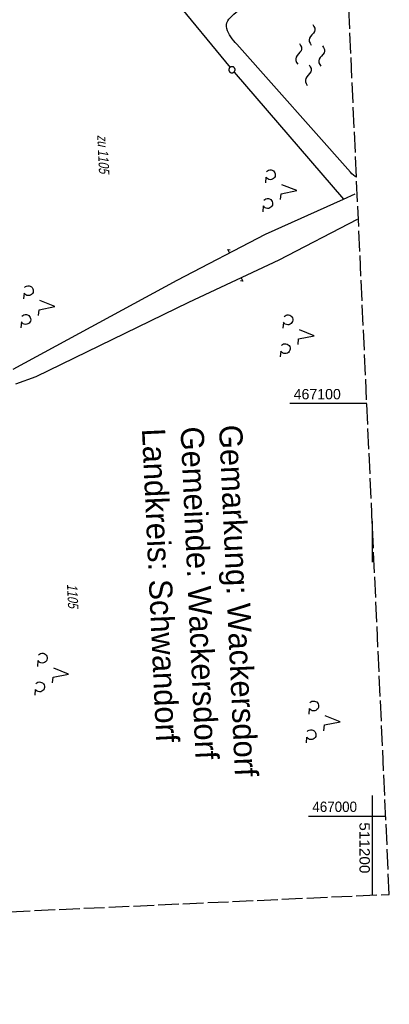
# Model space of a CAD drawing. Extents: x 510579 to 511204, y 466954 to 468018.
# Tile 8 of 48: x 511115 to 511204, y 466954 to 467193. Entities that reach past the tile are written whole.
import ezdxf

# ---------------------------------------------------------------- set-up
doc = ezdxf.new("R2010")
doc.units = 0
doc.header["$LTSCALE"] = 10
doc.header["$MEASUREMENT"] = 0
doc.linetypes.add('LT00', pattern=[0])
doc.linetypes.add('LT14', pattern=[0.6, 0.5, -0.1])
doc.layers.get('0').update_dxf_attribs({"linetype": 'LT00'})
for name, color, linetype in [('--WASSER_NUTZUNG', 180, 'Continuous'), ('DFK_FLUR_NR', 250, 'LT00'), ('DFK_GZPKT', 250, 'LT00'), ('DFK_KATASTER', 250, 'LT00'), ('DFK_NUTZUNG', 250, 'LT00'), ('GRENZNAME_A', 250, 'Continuous'), ('V100_BOESCH', 250, 'LT00'), ('V100_RASTER', 250, 'LT00')]:
    doc.layers.add(name, color=color, linetype=linetype)
doc.layers.add('-BLATT_100-RAND', color=7, linetype='LT14', plot=False)
doc.styles.get("Standard").update_dxf_attribs({"font": 'ARIAL.TTF'})
doc.styles.add('UNIR-H', font='unir_h.shx', dxfattribs={"width": 0.8})

# ---------------------------------------------------------------- blocks, each defined once
blk = doc.blocks.new('SYMB7050')
at = {"color": 0, "linetype": 'ByBlock'}
blk.add_lwpolyline([(0, 0), (0, 0.093), (0.046, 0.058)], dxfattribs=at)
blk = doc.blocks.new('SYMB7010')
at = {"color": 0, "linetype": 'ByBlock'}
for points in [[(-0.031408, 0.499213), (-0.093728, 0.49134), (-0.15457, 0.475719), (-0.212975, 0.452595), (-0.268021, 0.422333), (-0.31884, 0.385411), (-0.36463, 0.342411), (-0.40467, 0.29401), (-0.438329, 0.240973), (-0.465074, 0.184136), (-0.484486, 0.124395), (-0.496256, 0.062692), (-0.5002, 0)], [(-0.5002, 0), (-0.496256, -0.062692), (-0.484486, -0.124395), (-0.465075, -0.184136), (-0.438329, -0.240973), (-0.404671, -0.29401), (-0.36463, -0.342411), (-0.31884, -0.385411), (-0.268021, -0.422333), (-0.212975, -0.452595), (-0.154571, -0.475719), (-0.093728, -0.49134), (-0.031408, -0.499213), (0.031408, -0.499213)], [(0.5002, 0), (0.496256, 0.062692), (0.484485, 0.124395), (0.465074, 0.184136), (0.438329, 0.240973), (0.40467, 0.29401), (0.36463, 0.342411), (0.31884, 0.385411), (0.268021, 0.422333), (0.212975, 0.452595), (0.15457, 0.475719), (0.093728, 0.49134), (0.031408, 0.499213), (-0.031408, 0.499213)], [(0.031408, -0.499213), (0.093728, -0.491341), (0.15457, -0.475719), (0.212975, -0.452595), (0.268021, -0.422333), (0.31884, -0.385411), (0.36463, -0.342411), (0.404671, -0.294011), (0.438329, -0.240974), (0.465075, -0.184136), (0.484486, -0.124395), (0.496256, -0.062692), (0.500201, 0)]]:
    blk.add_lwpolyline(points, dxfattribs=at)
blk = doc.blocks.new('SYMB7201')
at = {"color": 0, "linetype": 'ByBlock'}
for p, q in [((0, 0.385), (-0.11, 0.015)), ((-0.255, -0.385), (-0.115, -0.385)), ((0.445, -0.385), (0.585, -0.385))]:
    blk.add_line(p, q, dxfattribs=at)
for points in [[(0.25, 0.015), (0.11, 0.015), (0, 0.385)], [(-0.393816, -0.383308), (-0.416239, -0.362945), (-0.432849, -0.337617), (-0.442589, -0.308936), (-0.444836, -0.27873), (-0.439449, -0.248923), (-0.426769, -0.221415), (-0.407606, -0.197958), (-0.38318, -0.180047), (-0.355047, -0.168823), (-0.325, -0.165), (-0.294953, -0.168823), (-0.26682, -0.180047), (-0.242394, -0.197959), (-0.223231, -0.221415), (-0.210551, -0.248923), (-0.205164, -0.27873), (-0.207411, -0.308936), (-0.21715, -0.337617), (-0.233761, -0.362945), (-0.256184, -0.383308)], [(0.306185, -0.383308), (0.283761, -0.362945), (0.267151, -0.337617), (0.257411, -0.308936), (0.255164, -0.27873), (0.260552, -0.248923), (0.273231, -0.221415), (0.292394, -0.197958), (0.31682, -0.180047), (0.344953, -0.168823), (0.375, -0.165), (0.405047, -0.168823), (0.43318, -0.180047), (0.457606, -0.197959), (0.476769, -0.221415), (0.489449, -0.248923), (0.494836, -0.27873), (0.492589, -0.308936), (0.48285, -0.337617), (0.466239, -0.362945), (0.443816, -0.383308)]]:
    blk.add_lwpolyline(points, dxfattribs=at)
blk = doc.blocks.new('SYMB7250')
at = {"color": 0, "linetype": 'ByBlock'}
for points in [[(-0.25, 0.28), (-0.208333, 0.308889), (-0.166667, 0.331111), (-0.125, 0.34), (-0.083333, 0.331111), (-0.041667, 0.308889), (0, 0.28)], [(0, 0.28), (0.041667, 0.251111), (0.083333, 0.228889), (0.125, 0.22), (0.166667, 0.228889), (0.208333, 0.251111), (0.25, 0.28)], [(-0.74, 0), (-0.698333, 0.028889), (-0.656667, 0.051111), (-0.615, 0.06), (-0.573333, 0.051111), (-0.531667, 0.028889), (-0.49, 0)], [(-0.49, 0), (-0.448333, -0.028889), (-0.406667, -0.051111), (-0.365, -0.06), (-0.323333, -0.051111), (-0.281667, -0.028889), (-0.24, 0)], [(0.24, 0), (0.281667, 0.028889), (0.323333, 0.051111), (0.365, 0.06), (0.406667, 0.051111), (0.448333, 0.028889), (0.49, 0)], [(0.49, 0), (0.531667, -0.028889), (0.573333, -0.051111), (0.615, -0.06), (0.656667, -0.051111), (0.698333, -0.028889), (0.74, 0)], [(-0.25, -0.28), (-0.208333, -0.251111), (-0.166667, -0.228889), (-0.125, -0.22), (-0.083333, -0.228889), (-0.041667, -0.251111), (0, -0.28)], [(0, -0.28), (0.041667, -0.308889), (0.083333, -0.331111), (0.125, -0.34), (0.166667, -0.331111), (0.208333, -0.308889), (0.25, -0.28)]]:
    blk.add_lwpolyline(points, dxfattribs=at)

msp = doc.modelspace()

# ---------------------------------------------------------------- linework, layer by layer
at = {"layer": '-BLATT_100-RAND'}
msp.add_lwpolyline([(510578.53, 467878.41), (510620.74, 466954.37), (511204.13, 466981.02), (511161.92, 467905.06), (510578.53, 467878.41)], dxfattribs=at)
at = {"layer": 'DFK_KATASTER'}
for p, q in [((511142.58, 467209.44), (511165.57, 467181.45)), ((511166.54, 467180.3), (511193.05, 467149.52)), ((511174.16, 467141.01), (511193.05, 467149.52)), ((511193.05, 467149.52), (511195.89, 467150.79)), ((511196.33, 467144.59), (511177.39, 467134.69)), ((511152.79, 467129.84), (511174.16, 467141.01)), ((511177.39, 467134.69), (511155.53, 467124.5)), ((511113.05, 467108.31), (511152.79, 467129.84)), ((511155.53, 467124.5), (511118.53, 467106.48)), ((511118.53, 467106.48), (511113.64, 467104.67))]:
    msp.add_line(p, q, dxfattribs=at)
at = {"layer": 'V100_BOESCH', "flags": 128}
msp.add_lwpolyline([(511196.19, 467154.83), (511195.9, 467155.01), (511195.48, 467155.33), (511195.09, 467155.67), (511194.74, 467156.04), (511167.21, 467187.04), (511166.84, 467187.45), (511166.48, 467187.9), (511166.11, 467188.36), (511165.77, 467188.85), (511165.45, 467189.34), (511165.18, 467189.84), (511164.96, 467190.34), (511164.8, 467190.84), (511164.72, 467191.32), (511164.72, 467191.8), (511164.83, 467192.26), (511165.03, 467192.7), (511165.31, 467193.13), (511165.66, 467193.54), (511166.06, 467193.94), (511166.51, 467194.33), (511167, 467194.71), (511167.51, 467195.09), (511168.04, 467195.47), (511193.93, 467204.43)], dxfattribs=at)
at = {"layer": 'V100_RASTER'}
for p, q in [((511198.7, 467100), (511180.04, 467100)), ((511200, 467071.5), (511200, 467061.5)), ((511200, 467005), (511200, 466995)), ((511200, 467005), (511200, 466980.83)), ((511184.61, 467000), (511203.27, 467000))]:
    msp.add_line(p, q, dxfattribs=at)

# ---------------------------------------------------------------- block references
at = {"layer": '--WASSER_NUTZUNG', "xscale": 9.999999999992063, "yscale": 9.999999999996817, "zscale": 10, "rotation": 264.7376999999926}
msp.add_blockref('SYMB7250', (511184.97, 467184.45), dxfattribs=at)
at = {"layer": 'DFK_GZPKT', "xscale": 1.500000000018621, "yscale": 1.5, "zscale": 1.5, "rotation": 264.7377099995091}
msp.add_blockref('SYMB7010', (511166.05, 467180.87), dxfattribs=at)
at = {"layer": 'DFK_KATASTER', "xscale": 10, "yscale": 10, "zscale": 10}
for p, rotation in [((511165.45, 467136.46), 27.59458997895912), ((511168.3, 467130.45), 204.9931299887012)]:
    msp.add_blockref('SYMB7050', p, dxfattribs=dict(at, rotation=rotation))
at = {"layer": 'DFK_NUTZUNG', "xscale": 10.00000000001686, "yscale": 10, "zscale": 10, "rotation": 264.7377100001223}
for p in [(511177.88, 467151.93), (511119.3, 467123.83), (511182.12, 467116.76), (511122.67, 467034.77), (511188.37, 467023.19)]:
    msp.add_blockref('SYMB7201', p, dxfattribs=at)

# ---------------------------------------------------------------- texts
at = {"layer": 'DFK_FLUR_NR', "oblique": 13.754, "width": 0.75}
for s, p in [('zu 1105', (511133.43, 467165.05)), ('1105', (511126.1, 467056.23))]:
    msp.add_text(s, height=2.5, rotation=272.6154, dxfattribs=at).set_placement(p)
at = {"layer": 'GRENZNAME_A', "insert": (511168.49, 467094.95), "char_height": 5.6, "attachment_point": 1, "rotation": 272.6154, "style": 'UNIR-H'}
msp.add_mtext('{\\W1;Gemarkung: Wackersdorf\\PGemeinde: Wackersdorf\\PLandkreis: Schwandorf}', dxfattribs=at)
at = {"layer": 'V100_RASTER'}
for s, rotation, width, p in [(' 467100', -0.0013, 0.979, (511180.04, 467101)), (' 467000', -0.0013, 0.928, (511184.61, 467001)), (' 511200', -90.0013, 1.063, (511196.92, 466999.51))]:
    msp.add_text(s, height=2.5, rotation=rotation, dxfattribs=dict(at, width=width)).set_placement(p)

doc.saveas('drawing.dxf')
